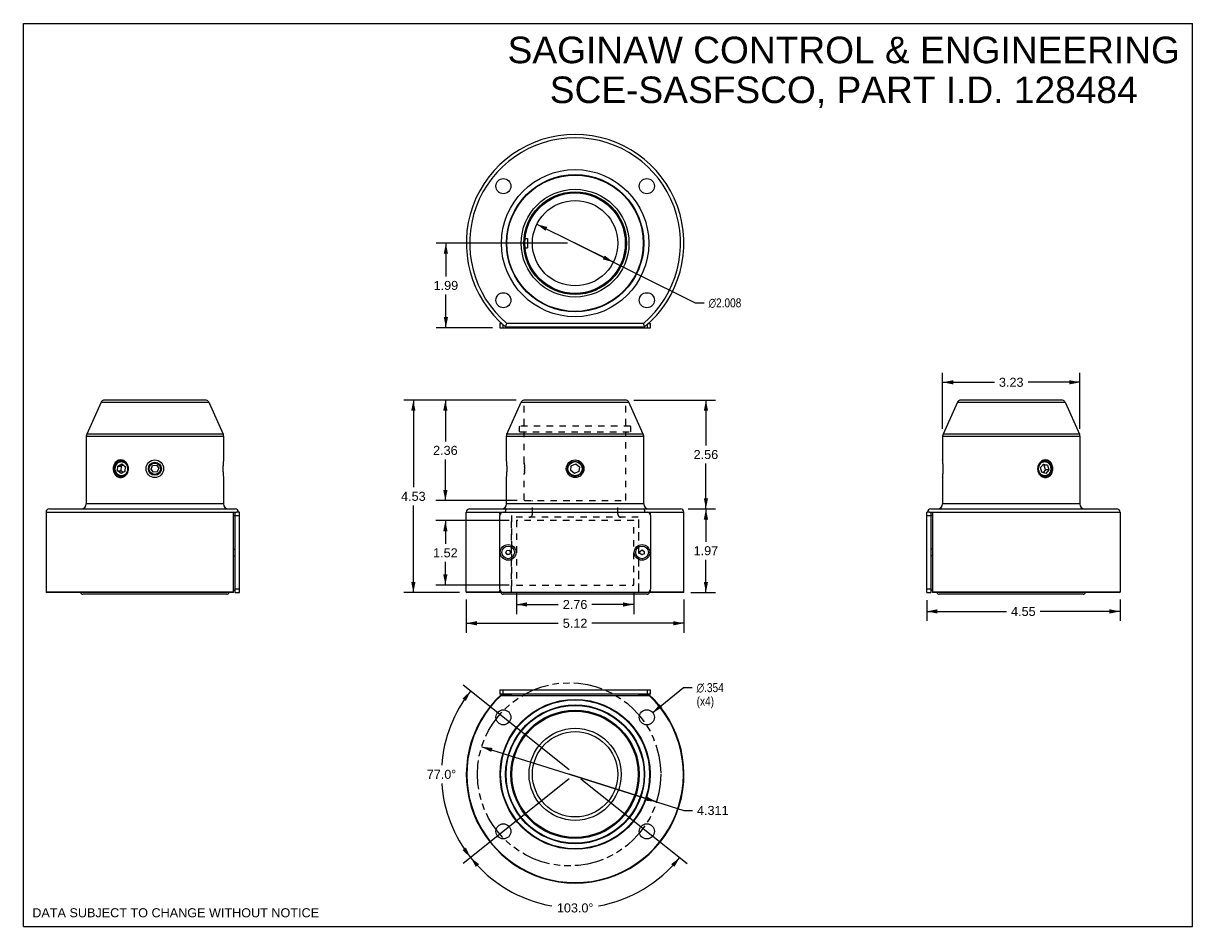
# Model space of a CAD drawing. Header units: inches. Extents: x 0 to 27.5, y 0 to 21.2.
import ezdxf

# ---------------------------------------------------------------- set-up
doc = ezdxf.new("R2010")
doc.units = ezdxf.units.IN
doc.header["$LTSCALE"] = 1.5125
doc.header["$MEASUREMENT"] = 0
doc.linetypes.add('HIDDEN', pattern=[0.2, 0.1, -0.1])
doc.linetypes.add('PHANTOM', pattern=[0.8, 0.45, -0.05, 0.1, -0.05, 0.1, -0.05])
doc.layers.get('0').update_dxf_attribs({"linetype": 'CONTINUOUS'})
for name, color, linetype in [('_1147', 7, 'CONTINUOUS'), ('_1512', 7, 'CONTINUOUS'), ('_1882', 7, 'CONTINUOUS'), ('_2980', 7, 'CONTINUOUS'), ('_3689', 7, 'CONTINUOUS'), ('_5008', 7, 'CONTINUOUS'), ('_964', 7, 'CONTINUOUS'), ('DEFAULT_2', 8, 'HIDDEN'), ('DEFAULT_3', 7, 'PHANTOM')]:
    doc.layers.add(name, color=color, linetype=linetype)
doc.styles.get("Standard").update_dxf_attribs({"font": 'arial.ttf'})
doc.styles.add('TEXTSTYLE_1', font='gdt', dxfattribs={"width": 0.8})
doc.dimstyles.new('DIMSTYLE_1', dxfattribs={"dimtxt": 0.2125, "dimasz": 0.25, "dimexe": 0.09, "dimexo": 0.07, "dimgap": 0.09, "dimtad": 0, "dimtih": 1, "dimtoh": 1, "dimdec": 3, "dimzin": 4, "dimdsep": 46, "dimtxsty": 'Standard', "dimblk": '_FILLED', "dimblk1": '_FILLED', "dimblk2": '_FILLED', "dimcen": 0.09, "dimadec": 3, "dimazin": 1, "dimtfac": 1, "dimtmove": 0, "dimatfit": 2, "dimldrblk": '_FILLED', "dimfxl": 0, "dimtolj": 1, "dimtzin": 4, "dimarcsym": 0})
doc.dimstyles.new('DIMSTYLE_2', dxfattribs={"dimtxt": 0.2125, "dimasz": 0.25, "dimexe": 0.09, "dimexo": 0.07, "dimgap": 0.0425, "dimtad": 0, "dimtih": 1, "dimtoh": 1, "dimzin": 4, "dimdsep": 46, "dimtxsty": 'Standard', "dimblk": '_FILLED', "dimblk1": '_FILLED', "dimblk2": '_FILLED', "dimcen": 0.09, "dimazin": 1, "dimtfac": 1, "dimtofl": 0, "dimtmove": 0, "dimatfit": 3, "dimldrblk": '_FILLED', "dimfxl": 0, "dimtolj": 1, "dimtzin": 4, "dimarcsym": 0})
doc.dimstyles.new('DIMSTYLE_3', dxfattribs={"dimtxt": 0.2125, "dimasz": 0.25, "dimexe": 0.09, "dimexo": 0.07, "dimgap": 0.09, "dimtad": 0, "dimtih": 1, "dimtoh": 1, "dimdec": 3, "dimlfac": 0.4, "dimzin": 4, "dimdsep": 46, "dimtxsty": 'Standard', "dimblk": '_FILLED', "dimblk1": '_FILLED', "dimblk2": '_FILLED', "dimcen": 0.09, "dimadec": 3, "dimazin": 1, "dimtfac": 1, "dimtmove": 0, "dimatfit": 2, "dimldrblk": '_FILLED', "dimfxl": 0, "dimtolj": 1, "dimtzin": 4, "dimarcsym": 0})
doc.dimstyles.new('DIMSTYLE_4', dxfattribs={"dimtxt": 0.2125, "dimasz": 0.25, "dimexe": 0.09, "dimexo": 0.07, "dimgap": 0.09, "dimtad": 0, "dimtih": 1, "dimtoh": 1, "dimdec": 3, "dimzin": 4, "dimdsep": 46, "dimtxsty": 'Standard', "dimblk": '_FILLED', "dimblk1": '_FILLED', "dimblk2": '_FILLED', "dimcen": 0.09, "dimadec": 3, "dimazin": 1, "dimtfac": 1, "dimtofl": 0, "dimtmove": 0, "dimatfit": 1, "dimldrblk": '_FILLED', "dimfxl": 0, "dimtolj": 1, "dimtzin": 4, "dimarcsym": 0})
doc.dimstyles.new('DIMSTYLE_5', dxfattribs={"dimtxt": 0.2125, "dimasz": 0.25, "dimexe": 0.09, "dimexo": 0.07, "dimgap": 0.0425, "dimtad": 0, "dimtih": 1, "dimtoh": 1, "dimdec": 1, "dimzin": 4, "dimdsep": 46, "dimtxsty": 'Standard', "dimblk": '_FILLED', "dimblk1": '_FILLED', "dimblk2": '_FILLED', "dimcen": 0.09, "dimadec": 1, "dimazin": 1, "dimtfac": 1, "dimtofl": 0, "dimtmove": 0, "dimatfit": 3, "dimldrblk": '_FILLED', "dimfxl": 0, "dimtolj": 1, "dimtzin": 4, "dimarcsym": 0})

# ---------------------------------------------------------------- blocks, each defined once
blk = doc.blocks.new('_FILLED')
at = {"color": 0, "linetype": 'ByBlock'}
blk.add_solid([(0, 0), (-1, 0.2), (-1, -0.2)], dxfattribs=at)
blk = doc.blocks.new('*D1')
at = {"color": 2, "linetype": 'Continuous'}
for p, q in [((12.077, 16.525), (12.976, 16.079)), ((13.876, 15.632), (12.976, 16.079)), ((12.976, 16.079), (15.802, 14.675)), ((15.802, 14.675), (16.008, 14.675))]:
    blk.add_line(p, q, dxfattribs=at)
at = {"color": 2, "linetype": 'Continuous', "xscale": 0.25, "yscale": 0.25, "zscale": 0.25}
for p, rotation in [((12.077, 16.525), 153.5828889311), ((13.876, 15.632), 333.5828889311)]:
    blk.add_blockref('_FILLED', p, dxfattribs=dict(at, rotation=rotation))
at = {"color": 2, "linetype": 'Continuous', "insert": (16.115, 14.781), "char_height": 0.2125, "width": 1.0259, "attachment_point": 1, "line_spacing_factor": 0.9, "style": 'TEXTSTYLE_1'}
blk.add_mtext('{\\fgdt;n}\\fArial;2.008', dxfattribs=at)
blk = doc.blocks.new('*D2')
at = {"color": 2, "linetype": 'Continuous'}
for p, q in [((11.598, 7.861), (11.598, 7.354)), ((14.354, 7.861), (14.354, 7.354)), ((11.598, 7.579), (12.581, 7.579)), ((14.354, 7.579), (13.371, 7.579))]:
    blk.add_line(p, q, dxfattribs=at)
at = {"color": 2, "linetype": 'Continuous', "xscale": 0.25, "yscale": 0.25, "zscale": 0.25, "rotation": 180}
blk.add_blockref('_FILLED', (11.598, 7.579), dxfattribs=at)
at = {"color": 2, "linetype": 'Continuous', "xscale": 0.25, "yscale": 0.25, "zscale": 0.25}
blk.add_blockref('_FILLED', (14.354, 7.579), dxfattribs=at)
at = {"color": 2, "linetype": 'Continuous', "insert": (12.976, 7.685), "char_height": 0.2125, "width": 0.57746, "attachment_point": 2, "line_spacing_factor": 0.9}
blk.add_mtext('2.76', dxfattribs=at)
blk = doc.blocks.new('*D3')
at = {"color": 2, "linetype": 'Continuous'}
for p, q in [((10.417, 7.696), (10.417, 6.912)), ((15.535, 7.696), (15.535, 6.912)), ((10.417, 7.137), (12.581, 7.137)), ((15.535, 7.137), (13.371, 7.137))]:
    blk.add_line(p, q, dxfattribs=at)
at = {"color": 2, "linetype": 'Continuous', "xscale": 0.25, "yscale": 0.25, "zscale": 0.25, "rotation": 180}
blk.add_blockref('_FILLED', (10.417, 7.137), dxfattribs=at)
at = {"color": 2, "linetype": 'Continuous', "xscale": 0.25, "yscale": 0.25, "zscale": 0.25}
blk.add_blockref('_FILLED', (15.535, 7.137), dxfattribs=at)
at = {"color": 2, "linetype": 'Continuous', "insert": (12.976, 7.243), "char_height": 0.2125, "width": 0.57746, "attachment_point": 2, "line_spacing_factor": 0.9}
blk.add_mtext('5.12', dxfattribs=at)
blk = doc.blocks.new('*D4')
at = {"color": 2, "linetype": 'Continuous'}
for p, q in [((11.423, 9.552), (9.7, 9.552)), ((9.925, 9.552), (9.925, 9.007)), ((9.925, 8.036), (9.925, 8.582)), ((11.423, 8.036), (9.7, 8.036))]:
    blk.add_line(p, q, dxfattribs=at)
at = {"color": 2, "linetype": 'Continuous', "xscale": 0.25, "yscale": 0.25, "zscale": 0.25}
for p, rotation in [((9.925, 9.552), 90), ((9.925, 8.036), 270)]:
    blk.add_blockref('_FILLED', p, dxfattribs=dict(at, rotation=rotation))
at = {"color": 2, "linetype": 'Continuous', "insert": (9.925, 8.9), "char_height": 0.2125, "width": 0.57746, "attachment_point": 2, "line_spacing_factor": 0.9}
blk.add_mtext('1.52', dxfattribs=at)
blk = doc.blocks.new('*D5')
at = {"color": 2, "linetype": 'Continuous'}
for p, q in [((11.594, 12.386), (8.947, 12.386)), ((9.172, 12.386), (9.172, 10.335)), ((9.172, 7.859), (9.172, 9.91)), ((10.254, 7.859), (8.947, 7.859))]:
    blk.add_line(p, q, dxfattribs=at)
at = {"color": 2, "linetype": 'Continuous', "xscale": 0.25, "yscale": 0.25, "zscale": 0.25}
for p, rotation in [((9.172, 12.386), 90), ((9.172, 7.859), 270)]:
    blk.add_blockref('_FILLED', p, dxfattribs=dict(at, rotation=rotation))
at = {"color": 2, "linetype": 'Continuous', "insert": (9.172, 10.229), "char_height": 0.2125, "width": 0.57746, "attachment_point": 2, "line_spacing_factor": 0.9}
blk.add_mtext('4.53', dxfattribs=at)
blk = doc.blocks.new('*D6')
at = {"color": 2, "linetype": 'Continuous'}
for p, q in [((11.594, 12.386), (9.7, 12.386)), ((9.925, 12.386), (9.925, 11.417)), ((9.925, 10.024), (9.925, 10.992)), ((11.616, 10.024), (9.7, 10.024))]:
    blk.add_line(p, q, dxfattribs=at)
at = {"color": 2, "linetype": 'Continuous', "xscale": 0.25, "yscale": 0.25, "zscale": 0.25}
for p, rotation in [((9.925, 12.386), 90), ((9.925, 10.024), 270)]:
    blk.add_blockref('_FILLED', p, dxfattribs=dict(at, rotation=rotation))
at = {"color": 2, "linetype": 'Continuous', "insert": (9.925, 11.311), "char_height": 0.2125, "width": 0.57746, "attachment_point": 2, "line_spacing_factor": 0.9}
blk.add_mtext('2.36', dxfattribs=at)
blk = doc.blocks.new('*D7')
at = {"color": 2, "linetype": 'Continuous'}
for p, q in [((12.801, 16.079), (9.712, 16.079)), ((9.937, 16.079), (9.937, 15.297)), ((9.937, 14.091), (9.937, 14.872)), ((11.03, 14.091), (9.712, 14.091))]:
    blk.add_line(p, q, dxfattribs=at)
at = {"color": 2, "linetype": 'Continuous', "xscale": 0.25, "yscale": 0.25, "zscale": 0.25}
for p, rotation in [((9.937, 16.079), 90), ((9.937, 14.091), 270)]:
    blk.add_blockref('_FILLED', p, dxfattribs=dict(at, rotation=rotation))
at = {"color": 2, "linetype": 'Continuous', "insert": (9.937, 15.191), "char_height": 0.2125, "width": 0.57746, "attachment_point": 2, "line_spacing_factor": 0.9}
blk.add_mtext('1.99', dxfattribs=at)
blk = doc.blocks.new('*D8')
at = {"color": 2, "linetype": 'Continuous'}
for p, q in [((10.779, 4.231), (12.835, 3.583)), ((14.891, 2.935), (12.835, 3.583)), ((12.835, 3.583), (15.53, 2.733)), ((15.53, 2.733), (15.737, 2.733))]:
    blk.add_line(p, q, dxfattribs=at)
at = {"color": 2, "linetype": 'Continuous', "xscale": 0.25, "yscale": 0.25, "zscale": 0.25}
for p, rotation in [((10.779, 4.231), 162.5048509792), ((14.891, 2.935), 342.5048509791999)]:
    blk.add_blockref('_FILLED', p, dxfattribs=dict(at, rotation=rotation))
at = {"color": 2, "linetype": 'Continuous', "insert": (15.843, 2.84), "char_height": 0.2125, "width": 0.74257, "attachment_point": 1, "line_spacing_factor": 0.9}
blk.add_mtext('4.311', dxfattribs=at)
blk = doc.blocks.new('*D9')
at = {"color": 2, "linetype": 'Continuous'}
for p, q in [((14.801, 5.036), (15.523, 5.622)), ((15.523, 5.622), (15.729, 5.622))]:
    blk.add_line(p, q, dxfattribs=at)
at = {"color": 2, "linetype": 'Continuous', "xscale": 0.25, "yscale": 0.25, "zscale": 0.25, "rotation": 219.0737794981}
blk.add_blockref('_FILLED', (14.801, 5.036), dxfattribs=at)
at = {"color": 2, "linetype": 'Continuous', "insert": (15.835, 5.729), "char_height": 0.2125, "width": 0.8608, "attachment_point": 1, "line_spacing_factor": 0.9, "style": 'TEXTSTYLE_1'}
blk.add_mtext('{\\fgdt;n}\\fArial;.354\\P(x4)', dxfattribs=at)
blk = doc.blocks.new('*D10')
at = {"color": 2, "linetype": 'Continuous'}
for p, q in [((12.839, 3.692), (10.34, 5.68)), ((12.839, 3.474), (10.34, 1.486))]:
    blk.add_line(p, q, dxfattribs=at)
for start, end in [(141.5, 176.1238), (183.8762, 218.5)]:
    blk.add_arc((12.976, 3.583), 3.143, start, end, dxfattribs=at)
for points in [[(10.409, 5.309), (10.516, 5.54), (10.328, 5.368)], [(10.328, 1.798), (10.516, 1.626), (10.409, 1.857)]]:
    blk.add_solid(points, dxfattribs=at)
at = {"color": 2, "linetype": 'Continuous', "insert": (9.833, 3.689), "char_height": 0.2125, "width": 0.71913, "attachment_point": 2, "line_spacing_factor": 0.9}
blk.add_mtext('77.0\\fgdt;{\\fgdt;~}', dxfattribs=at)
blk = doc.blocks.new('*D11')
at = {"color": 2, "linetype": 'Continuous'}
for p, q in [((12.839, 3.474), (10.34, 1.486)), ((13.113, 3.474), (15.613, 1.486))]:
    blk.add_line(p, q, dxfattribs=at)
for start, end in [(218.5, 259.9536), (280.0464, 321.5)]:
    blk.add_arc((12.976, 3.583), 3.143, start, end, dxfattribs=at)
for points in [[(10.717, 1.469), (10.516, 1.626), (10.642, 1.404)], [(15.311, 1.404), (15.437, 1.626), (15.235, 1.469)]]:
    blk.add_solid(points, dxfattribs=at)
at = {"color": 2, "linetype": 'Continuous', "insert": (12.976, 0.546), "char_height": 0.2125, "width": 0.88423, "attachment_point": 2, "line_spacing_factor": 0.9}
blk.add_mtext('103.0\\fgdt;{\\fgdt;~}', dxfattribs=at)
blk = doc.blocks.new('*D12')
at = {"color": 2, "linetype": 'Continuous'}
for p, q in [((21.619, 11.71), (21.619, 13.031)), ((24.848, 11.71), (24.848, 13.031)), ((21.619, 12.806), (22.839, 12.806)), ((24.848, 12.806), (23.629, 12.806))]:
    blk.add_line(p, q, dxfattribs=at)
at = {"color": 2, "linetype": 'Continuous', "xscale": 0.25, "yscale": 0.25, "zscale": 0.25, "rotation": 180}
blk.add_blockref('_FILLED', (21.619, 12.806), dxfattribs=at)
at = {"color": 2, "linetype": 'Continuous', "xscale": 0.25, "yscale": 0.25, "zscale": 0.25}
blk.add_blockref('_FILLED', (24.848, 12.806), dxfattribs=at)
at = {"color": 2, "linetype": 'Continuous', "insert": (23.234, 12.913), "char_height": 0.2125, "width": 0.57746, "attachment_point": 2, "line_spacing_factor": 0.9}
blk.add_mtext('3.23', dxfattribs=at)
blk = doc.blocks.new('*D13')
at = {"color": 2, "linetype": 'Continuous'}
for p, q in [((21.245, 7.684), (21.245, 7.191)), ((25.793, 7.696), (25.793, 7.191)), ((21.245, 7.416), (23.124, 7.416)), ((25.793, 7.416), (23.914, 7.416))]:
    blk.add_line(p, q, dxfattribs=at)
at = {"color": 2, "linetype": 'Continuous', "xscale": 0.25, "yscale": 0.25, "zscale": 0.25, "rotation": 180}
blk.add_blockref('_FILLED', (21.245, 7.416), dxfattribs=at)
at = {"color": 2, "linetype": 'Continuous', "xscale": 0.25, "yscale": 0.25, "zscale": 0.25}
blk.add_blockref('_FILLED', (25.793, 7.416), dxfattribs=at)
at = {"color": 2, "linetype": 'Continuous', "insert": (23.519, 7.522), "char_height": 0.2125, "width": 0.57746, "attachment_point": 2, "line_spacing_factor": 0.9}
blk.add_mtext('4.55', dxfattribs=at)
blk = doc.blocks.new('*D14')
at = {"color": 2, "linetype": 'Continuous'}
for p, q in [((15.632, 9.828), (16.278, 9.828)), ((16.053, 9.828), (16.053, 9.056)), ((16.053, 7.859), (16.053, 8.631)), ((15.699, 7.859), (16.278, 7.859))]:
    blk.add_line(p, q, dxfattribs=at)
at = {"color": 2, "linetype": 'Continuous', "xscale": 0.25, "yscale": 0.25, "zscale": 0.25}
for p, rotation in [((16.053, 9.828), 90), ((16.053, 7.859), 270)]:
    blk.add_blockref('_FILLED', p, dxfattribs=dict(at, rotation=rotation))
at = {"color": 2, "linetype": 'Continuous', "insert": (16.053, 8.95), "char_height": 0.2125, "width": 0.57746, "attachment_point": 2, "line_spacing_factor": 0.9}
blk.add_mtext('1.97', dxfattribs=at)
blk = doc.blocks.new('*D15')
at = {"color": 2, "linetype": 'Continuous'}
for p, q in [((14.359, 12.386), (16.278, 12.386)), ((16.053, 12.386), (16.053, 11.319)), ((16.053, 9.828), (16.053, 10.894)), ((15.632, 9.828), (16.278, 9.828))]:
    blk.add_line(p, q, dxfattribs=at)
at = {"color": 2, "linetype": 'Continuous', "xscale": 0.25, "yscale": 0.25, "zscale": 0.25}
for p, rotation in [((16.053, 12.386), 90), ((16.053, 9.828), 270)]:
    blk.add_blockref('_FILLED', p, dxfattribs=dict(at, rotation=rotation))
at = {"color": 2, "linetype": 'Continuous', "insert": (16.053, 11.213), "char_height": 0.2125, "width": 0.57746, "attachment_point": 2, "line_spacing_factor": 0.9}
blk.add_mtext('2.56', dxfattribs=at)

msp = doc.modelspace()

# ---------------------------------------------------------------- linework, layer by layer
at = {"color": 7, "linetype": 'Continuous'}
for p, q in [((0, 0), (0, 21.25)), ((0, 21.25), (27.5, 21.25)), ((27.5, 0), (27.5, 21.25)), ((11.3413, 14.1103), (11.3652, 14.1762)), ((11.3413, 14.1103), (14.6116, 14.1103)), ((11.3652, 14.1762), (11.37, 14.189)), ((14.5829, 14.189), (11.37, 14.189)), ((14.5829, 14.189), (14.5877, 14.1762)), ((14.5877, 14.1762), (14.6116, 14.1103)), ((4.3, 12.3856), (1.8847, 12.3856)), ((14.1841, 12.3856), (11.7688, 12.3856)), ((24.4413, 12.3856), (22.026, 12.3856)), ((1.8255, 12.3399), (1.4884, 11.5828)), ((1.8255, 12.3399), (4.3592, 12.3399)), ((4.3592, 12.3399), (4.6963, 11.5828)), ((11.3725, 11.5828), (11.7096, 12.3399)), ((11.7096, 12.3399), (14.2433, 12.3399)), ((14.5804, 11.5828), (14.2433, 12.3399)), ((21.9667, 12.3399), (21.6296, 11.5828)), ((21.9667, 12.3399), (24.5005, 12.3399)), ((24.5005, 12.3399), (24.8376, 11.5828)), ((4.6963, 11.5828), (1.4884, 11.5828)), ((14.5804, 11.5828), (11.3725, 11.5828)), ((24.8376, 11.5828), (21.6296, 11.5828)), ((1.4782, 11.5347), (1.4782, 9.9457)), ((1.4782, 11.5347), (4.7065, 11.5347)), ((4.7065, 11.5347), (4.7065, 10.9791)), ((11.3623, 10.9791), (11.3623, 11.5347)), ((11.3623, 11.5347), (14.5906, 11.5347)), ((14.5906, 9.9457), (14.5906, 11.5347)), ((21.6194, 11.5347), (21.6194, 10.9791)), ((21.6194, 11.5347), (24.8478, 11.5347)), ((24.8478, 11.5347), (24.8478, 9.9457)), ((2.2854, 10.9777), (2.2824, 10.9775)), ((21.6197, 10.9774), (21.6194, 10.9791)), ((24.0449, 10.9772), (24.0406, 10.9776)), ((2.281, 10.5676), (2.2854, 10.5673)), ((4.7063, 10.5674), (4.7065, 10.5657)), ((4.7065, 10.5657), (4.7065, 9.9457)), ((11.3623, 10.5657), (11.3625, 10.5675)), ((11.3623, 9.9457), (11.3623, 10.5657)), ((21.6197, 10.5675), (21.6194, 10.5657)), ((21.6194, 10.5657), (21.6194, 9.9457)), ((21.6197, 10.5676), (21.6214, 10.5817)), ((24.0406, 10.5672), (24.0435, 10.5674)), ((4.7065, 9.9457), (1.4782, 9.9457)), ((14.5906, 9.9457), (11.3623, 9.9457)), ((24.8478, 9.9457), (21.6194, 9.9457)), ((0.5333, 9.7488), (0.5333, 7.8709)), ((0.5333, 9.7488), (5.0114, 9.7488)), ((0.612, 9.8276), (4.9821, 9.8276)), ((4.9545, 9.7488), (4.9427, 9.737)), ((4.9427, 7.859), (4.9427, 9.737)), ((10.4174, 7.8709), (10.4174, 9.7488)), ((10.4174, 9.7488), (11.2804, 9.7488)), ((10.4961, 9.8276), (15.4568, 9.8276)), ((11.2087, 9.6941), (11.2087, 9.737)), ((11.2087, 9.737), (11.2423, 9.737)), ((14.6725, 9.7488), (15.5355, 9.7488)), ((14.7106, 9.737), (14.7442, 9.737)), ((14.7442, 9.737), (14.7442, 9.6942)), ((15.5355, 7.8709), (15.5355, 9.7488)), ((21.3146, 9.7488), (25.7927, 9.7488)), ((21.3438, 9.8276), (25.7139, 9.8276)), ((21.3832, 9.737), (21.3714, 9.7488)), ((21.3832, 9.737), (21.3832, 7.859)), ((25.7927, 9.7488), (25.7927, 7.8709)), ((0.5451, 7.859), (0.5333, 7.8709)), ((4.9427, 7.8709), (0.5333, 7.8709)), ((4.9427, 7.859), (0.5451, 7.859)), ((10.4174, 7.8709), (10.4292, 7.859)), ((11.2087, 7.8709), (10.4174, 7.8709)), ((11.2836, 7.859), (10.4292, 7.859)), ((11.2087, 7.8709), (11.2087, 7.9138)), ((11.2259, 7.859), (11.2087, 7.8709)), ((15.5237, 7.859), (14.6694, 7.859)), ((14.7442, 7.8709), (14.727, 7.859)), ((14.7442, 7.9136), (14.7442, 7.8709)), ((15.5355, 7.8709), (14.7442, 7.8709)), ((15.5355, 7.8709), (15.5237, 7.859)), ((25.7927, 7.8709), (21.3832, 7.8709)), ((25.7808, 7.859), (21.3832, 7.859)), ((25.7809, 7.859), (25.7927, 7.8709)), ((14.7442, 5.4333), (11.2087, 5.4333)), ((11.3229, 5.4451), (11.2212, 5.4451)), ((14.7317, 5.4451), (14.63, 5.4451)), ((0, 0), (27.5, 0))]:
    msp.add_line(p, q, dxfattribs=at)
for points in [[(2.2853, 10.9791), (2.2621, 10.9774), (2.2395, 10.9721), (2.2178, 10.9634), (2.1974, 10.9514), (2.1786, 10.9363), (2.1618, 10.9184), (2.1473, 10.898), (2.1351, 10.8755), (2.1255, 10.8513), (2.1185, 10.8257), (2.1143, 10.7992), (2.1129, 10.7724)], [(2.1129, 10.7724), (2.1143, 10.7455), (2.1186, 10.7189), (2.1256, 10.6932), (2.1353, 10.6689), (2.1476, 10.6464), (2.1622, 10.626), (2.1791, 10.6082), (2.1978, 10.5932), (2.2182, 10.5812), (2.2399, 10.5726), (2.2626, 10.5674), (2.2853, 10.5657)], [(2.2824, 10.9775), (2.2596, 10.9724), (2.2375, 10.9639), (2.2164, 10.9521), (2.197, 10.9373), (2.1792, 10.9196), (2.1636, 10.8992), (2.1503, 10.8766), (2.1398, 10.8521), (2.1321, 10.8263), (2.1275, 10.7998), (2.1259, 10.7724)], [(2.1259, 10.7724), (2.1275, 10.7452), (2.1321, 10.7188), (2.1397, 10.6932), (2.15, 10.6689), (2.1631, 10.6464), (2.1785, 10.6262), (2.1959, 10.6085), (2.2152, 10.5936), (2.2361, 10.5817), (2.2582, 10.5729), (2.281, 10.5676)], [(2.16, 10.7724), (2.1613, 10.7945), (2.165, 10.8159), (2.1711, 10.8366), (2.1795, 10.8563), (2.1901, 10.8744), (2.2025, 10.8908), (2.2167, 10.9051), (2.2323, 10.9172), (2.2492, 10.9269), (2.2671, 10.9339), (2.2856, 10.9382), (2.3049, 10.9398)], [(2.3049, 10.6051), (2.2867, 10.6065), (2.2682, 10.6106), (2.2503, 10.6175), (2.2333, 10.627), (2.2175, 10.639), (2.2032, 10.6533), (2.1905, 10.6698), (2.1798, 10.6881), (2.1713, 10.7079), (2.165, 10.7289), (2.1613, 10.7503), (2.16, 10.7724)], [(2.4709, 10.7724), (2.4693, 10.7992), (2.4644, 10.8256), (2.4564, 10.8511), (2.4455, 10.8754), (2.4317, 10.8979), (2.4154, 10.9183), (2.3968, 10.9363), (2.3765, 10.9514), (2.3547, 10.9634), (2.3319, 10.9721), (2.3087, 10.9774), (2.2853, 10.9791)], [(2.2853, 10.5657), (2.3093, 10.5676), (2.3325, 10.5729), (2.3553, 10.5817), (2.377, 10.5938), (2.3972, 10.6089), (2.4156, 10.6268), (2.4319, 10.6472), (2.4456, 10.6697), (2.4565, 10.6939), (2.4645, 10.7194), (2.4693, 10.7457), (2.4709, 10.7724)], [(2.3049, 10.9398), (2.3232, 10.9384), (2.3417, 10.9343), (2.3596, 10.9274), (2.3766, 10.9179), (2.3924, 10.9059), (2.4067, 10.8916), (2.4194, 10.8751), (2.4301, 10.8568), (2.4386, 10.8369), (2.4448, 10.816), (2.4486, 10.7946), (2.4498, 10.7724)], [(2.4498, 10.7724), (2.4486, 10.7504), (2.4449, 10.729), (2.4387, 10.7083), (2.4303, 10.6886), (2.4198, 10.6704), (2.4073, 10.654), (2.3932, 10.6397), (2.3776, 10.6277), (2.3607, 10.618), (2.3428, 10.6109), (2.3243, 10.6066), (2.3049, 10.6051)], [(4.7046, 10.9634), (4.7032, 10.9514), (4.7016, 10.9363), (4.6999, 10.9184), (4.6981, 10.898), (4.6965, 10.8755), (4.6952, 10.8513), (4.6941, 10.8257), (4.6935, 10.7992), (4.6932, 10.7724)], [(4.6932, 10.7724), (4.6935, 10.7455), (4.6941, 10.7189), (4.6952, 10.6932), (4.6966, 10.6689), (4.6982, 10.6464), (4.6999, 10.626), (4.7016, 10.6082), (4.7032, 10.5932), (4.7046, 10.5812), (4.7063, 10.5674)], [(4.7065, 10.9791), (4.7063, 10.9774), (4.7046, 10.9634)], [(11.3642, 10.9635), (11.3625, 10.9774), (11.3623, 10.9791)], [(11.3625, 10.5675), (11.3642, 10.5815), (11.3656, 10.5934), (11.3672, 10.6084), (11.3689, 10.6263), (11.3706, 10.6466), (11.3722, 10.6691), (11.3736, 10.6934), (11.3747, 10.719), (11.3753, 10.7455), (11.3756, 10.7724)], [(11.3756, 10.7724), (11.3753, 10.7993), (11.3747, 10.8257), (11.3736, 10.8514), (11.3722, 10.8758), (11.3706, 10.8983), (11.3689, 10.9186), (11.3672, 10.9365), (11.3656, 10.9516), (11.3642, 10.9635)], [(21.6327, 10.7724), (21.6325, 10.7992), (21.6318, 10.8256), (21.6308, 10.8511), (21.6294, 10.8754), (21.6278, 10.8979), (21.6261, 10.9183), (21.6244, 10.9363), (21.6227, 10.9514), (21.6214, 10.9634), (21.6197, 10.9774)], [(21.6214, 10.5817), (21.6228, 10.5938), (21.6244, 10.6089), (21.6261, 10.6268), (21.6278, 10.6472), (21.6294, 10.6697), (21.6308, 10.6939), (21.6318, 10.7194), (21.6325, 10.7457), (21.6327, 10.7724)], [(24.0407, 10.9791), (24.0173, 10.9774), (23.9941, 10.9721), (23.9713, 10.9634), (23.9496, 10.9514), (23.9292, 10.9363), (23.9106, 10.9184), (23.8943, 10.898), (23.8806, 10.8755), (23.8695, 10.8513), (23.8615, 10.8257), (23.8567, 10.7992), (23.855, 10.7724)], [(23.855, 10.7724), (23.8567, 10.7455), (23.8616, 10.7189), (23.8697, 10.6932), (23.8808, 10.6689), (23.8947, 10.6464), (23.911, 10.626), (23.9296, 10.6082), (23.95, 10.5932), (23.9717, 10.5812), (23.9945, 10.5726), (24.0178, 10.5674), (24.0407, 10.5657)], [(23.8761, 10.7724), (23.8774, 10.7945), (23.8811, 10.8159), (23.8872, 10.8366), (23.8956, 10.8563), (23.9062, 10.8744), (23.9186, 10.8908), (23.9328, 10.9051), (23.9484, 10.9172), (23.9653, 10.9269), (23.9832, 10.9339), (24.0016, 10.9382), (24.021, 10.9398)], [(24.021, 10.6051), (24.0028, 10.6065), (23.9843, 10.6106), (23.9664, 10.6175), (23.9494, 10.627), (23.9336, 10.639), (23.9192, 10.6533), (23.9066, 10.6698), (23.8959, 10.6881), (23.8873, 10.7079), (23.8811, 10.7289), (23.8774, 10.7503), (23.8761, 10.7724)], [(24.021, 10.9398), (24.0392, 10.9384), (24.0577, 10.9343), (24.0756, 10.9274), (24.0926, 10.9179), (24.1084, 10.9059), (24.1228, 10.8916), (24.1354, 10.8751), (24.1462, 10.8568), (24.1547, 10.8369), (24.1609, 10.816), (24.1646, 10.7946), (24.1659, 10.7724)], [(24.1659, 10.7724), (24.1646, 10.7504), (24.161, 10.729), (24.1548, 10.7083), (24.1464, 10.6886), (24.1359, 10.6704), (24.1234, 10.654), (24.1093, 10.6397), (24.0936, 10.6277), (24.0767, 10.618), (24.0589, 10.6109), (24.0404, 10.6066), (24.021, 10.6051)], [(24.2131, 10.7724), (24.2117, 10.7992), (24.2075, 10.8256), (24.2005, 10.8511), (24.1909, 10.8754), (24.1787, 10.8979), (24.1642, 10.9183), (24.1474, 10.9363), (24.1286, 10.9514), (24.1082, 10.9634), (24.0865, 10.9721), (24.0639, 10.9774), (24.0407, 10.9791)], [(24.0407, 10.5657), (24.0644, 10.5676), (24.087, 10.5729), (24.1087, 10.5817), (24.1291, 10.5938), (24.1477, 10.6089), (24.1644, 10.6268), (24.1789, 10.6472), (24.191, 10.6697), (24.2006, 10.6939), (24.2075, 10.7194), (24.2117, 10.7457), (24.2131, 10.7724)], [(24.0435, 10.5674), (24.0664, 10.5725), (24.0885, 10.581), (24.1095, 10.5928), (24.129, 10.6076), (24.1467, 10.6253), (24.1623, 10.6457), (24.1756, 10.6683), (24.1861, 10.6928), (24.1938, 10.7186), (24.1984, 10.7451), (24.2, 10.7724)], [(24.2, 10.7724), (24.1984, 10.7997), (24.1939, 10.8261), (24.1863, 10.8517), (24.1759, 10.876), (24.1629, 10.8984), (24.1475, 10.9187), (24.13, 10.9364), (24.1107, 10.9513), (24.0898, 10.9632), (24.0678, 10.9719), (24.0449, 10.9772)], [(11.3413, 9.7488), (11.3416, 9.7607), (11.3426, 9.7724), (11.3442, 9.7837), (11.3465, 9.7942), (11.3493, 9.8037), (11.3527, 9.8119), (11.3566, 9.8185), (11.3608, 9.8234), (11.3652, 9.8265), (11.37, 9.8276)], [(14.5829, 9.8276), (14.5877, 9.8265), (14.5921, 9.8234), (14.5964, 9.8185), (14.6002, 9.8118), (14.6036, 9.8036), (14.6064, 9.7941), (14.6087, 9.7836), (14.6103, 9.7723), (14.6113, 9.7606), (14.6116, 9.7488)]]:
    msp.add_lwpolyline(points, dxfattribs=at)
for centre, radius in [((12.9764, 16.0788), 1.7323), ((12.9764, 16.0788), 1.6142), ((12.9764, 16.0788), 1.604), ((11.2895, 17.4206), 0.1772), ((12.9764, 16.0788), 1.2669), ((14.6634, 17.4206), 0.1772), ((12.9764, 16.0788), 1.2077), ((12.9764, 16.0788), 1.1969), ((12.9764, 16.0788), 1.0039), ((11.2895, 14.7369), 0.1772), ((14.6634, 14.7369), 0.1772), ((3.0923, 10.7724), 0.2067), ((3.0923, 10.7724), 0.1535), ((3.0923, 10.7724), 0.1339), ((12.9764, 10.7724), 0.2067), ((12.9764, 10.7724), 0.1673), ((12.9764, 3.5829), 1.7638), ((12.9764, 3.5829), 1.752), ((11.2895, 4.9247), 0.1772), ((12.9764, 3.5829), 1.6339), ((12.9764, 3.5829), 1.622), ((12.9764, 3.5829), 1.5079), ((12.9764, 3.5829), 1.4961), ((12.9764, 3.5829), 1.4843), ((14.6634, 4.9247), 0.1772), ((12.9764, 3.5829), 1.0827), ((12.9764, 3.5829), 1.0039), ((11.2895, 2.2411), 0.1772), ((14.6634, 2.2411), 0.1772)]:
    msp.add_circle(centre, radius, dxfattribs=at)
for centre, radius, start, end in [((12.9764, 16.0788), 2.5591, 309.71514, 230.28486), ((12.9764, 16.0788), 2.4803, 310.36759, 229.63241), ((1.8974, 12.3079), 0.0787, 99.29962, 156), ((4.2873, 12.3079), 0.0787, 24, 80.70038), ((11.7815, 12.3079), 0.0787, 99.29962, 156), ((14.1714, 12.3079), 0.0787, 24, 80.70038), ((22.0387, 12.3079), 0.0787, 99.29962, 156), ((24.4285, 12.3079), 0.0787, 24, 80.70038), ((1.5963, 11.5347), 0.1181, 156, 180), ((4.5884, 11.5347), 0.1181, 0, 24), ((11.4804, 11.5347), 0.1181, 156, 180), ((14.4725, 11.5347), 0.1181, 0, 24), ((21.7375, 11.5347), 0.1181, 156, 180), ((24.7297, 11.5347), 0.1181, 0, 24), ((1.3601, 9.9457), 0.1181, 270, 360), ((4.8246, 9.9457), 0.1181, 180, 270), ((11.2442, 9.9457), 0.1181, 270, 360), ((14.7087, 9.9457), 0.1181, 180, 270), ((21.5013, 9.9457), 0.1181, 270, 360), ((24.9659, 9.9457), 0.1181, 180, 270), ((0.612, 9.7488), 0.0787, 90, 180), ((4.9821, 9.7488), 0.0787, 0, 90), ((10.4961, 9.7488), 0.0787, 90, 180), ((15.4568, 9.7488), 0.0787, 0, 90), ((21.3438, 9.7488), 0.0787, 90, 180), ((25.7139, 9.7488), 0.0787, 0, 90), ((12.9764, 3.5829), 2.5591, 132.39861, 47.60139), ((12.9764, 3.5829), 2.5472, 133.41209, 46.58791)]:
    msp.add_arc(centre, radius, start, end, dxfattribs=at)
for major_axis, start_param, end_param in [((2.5591, 0), 2.3266412, 2.3333463), ((0, 2.5591), -0.76255, -0.7558449)]:
    msp.add_ellipse((12.9764, 7.8866), major_axis=major_axis, ratio=1, start_param=start_param, end_param=end_param, dxfattribs=at)
at = {"layer": '_1147', "color": 7, "linetype": 'Continuous'}
for p, q in [((11.8009, 16.187), (11.8544, 16.187)), ((11.8009, 15.9705), (11.8544, 15.9705)), ((11.8544, 16.187), (11.8544, 15.9705)), ((11.8583, 16.1831), (11.8544, 16.187)), ((11.8583, 15.9744), (11.8544, 15.9705)), ((11.8583, 16.1831), (11.8583, 15.9744)), ((3.0022, 10.7609), (3.0372, 10.8447)), ((3.0573, 10.6885), (3.0022, 10.7609)), ((3.0372, 10.8447), (3.1274, 10.8563)), ((3.1274, 10.8563), (3.1825, 10.784)), ((3.1825, 10.784), (3.1475, 10.7001)), ((3.1475, 10.7001), (3.0573, 10.6885))]:
    msp.add_line(p, q, dxfattribs=at)
at = {"layer": '_1512', "color": 7, "linetype": 'Continuous'}
for p, q in [((11.2048, 14.189), (11.2509, 14.189)), ((11.2048, 14.189), (11.2048, 14.0906)), ((11.2048, 14.0906), (14.7481, 14.0906)), ((11.2836, 14.0906), (11.2836, 14.1597)), ((14.6694, 14.1597), (14.6694, 14.0906)), ((14.702, 14.189), (14.7481, 14.189)), ((14.7481, 14.0906), (14.7481, 14.189)), ((4.9821, 7.859), (4.9821, 9.7488)), ((4.9821, 9.6701), (5.0805, 9.6701)), ((5.0805, 9.7488), (5.0114, 9.7488)), ((5.0805, 7.859), (5.0805, 9.7488)), ((11.2048, 7.9378), (11.2048, 9.6701)), ((11.2836, 9.7488), (14.6694, 9.7488)), ((14.7481, 9.6701), (14.7481, 7.9378)), ((21.2454, 7.859), (21.2454, 9.7488)), ((21.3146, 9.7488), (21.2454, 9.7488)), ((21.2454, 9.6701), (21.3438, 9.6701)), ((21.3438, 9.7488), (21.3438, 7.859)), ((5.0805, 7.9378), (4.9821, 7.9378)), ((4.9821, 7.859), (5.0805, 7.859)), ((14.6694, 7.859), (11.2836, 7.859)), ((21.3438, 7.9378), (21.2454, 7.9378)), ((21.2454, 7.859), (21.3438, 7.859)), ((11.2048, 5.5711), (11.2048, 5.4727)), ((11.2048, 5.5711), (14.7481, 5.5711)), ((11.2836, 5.4727), (11.2836, 5.5711)), ((14.6694, 5.5711), (14.6694, 5.4727)), ((14.7481, 5.4727), (14.7481, 5.5711)), ((14.7481, 5.4727), (11.2048, 5.4727))]:
    msp.add_line(p, q, dxfattribs=at)
for centre in [(11.4016, 8.8039), (14.5513, 8.8039)]:
    msp.add_circle(centre, 0.185, dxfattribs=at)
for centre, start, end in [((11.2836, 9.6701), 90, 180), ((14.6694, 9.6701), 0, 90), ((11.2836, 7.9378), 180, 270), ((14.6694, 7.9378), 270, 360)]:
    msp.add_arc(centre, 0.0787, start, end, dxfattribs=at)
at = {"layer": '_1882', "color": 7, "linetype": 'Continuous'}
for p, q in [((4.9427, 9.6701), (4.9821, 9.6701)), ((21.3832, 9.6701), (21.3438, 9.6701)), ((4.9427, 7.9181), (4.9821, 7.9181)), ((21.3832, 7.9181), (21.3438, 7.9181)), ((11.4804, 5.4333), (11.4804, 5.4727)), ((14.4725, 5.4333), (14.4725, 5.4727))]:
    msp.add_line(p, q, dxfattribs=at)
at = {"layer": '_1882', "color": 8, "linetype": 'HIDDEN'}
for p, q in [((11.4804, 9.6701), (11.4804, 7.9181)), ((14.4725, 7.9181), (14.4725, 9.6701)), ((11.5985, 9.552), (11.5985, 8.0362)), ((14.3544, 9.552), (11.5985, 9.552)), ((14.3544, 8.0362), (14.3544, 9.552)), ((11.5985, 8.0362), (14.3544, 8.0362))]:
    msp.add_line(p, q, dxfattribs=at)
at = {"layer": '_2980', "color": 7, "linetype": 'Continuous'}
msp.add_circle((12.9764, 16.0788), 1.1811, dxfattribs=at)
at = {"layer": '_3689', "color": 7, "linetype": 'Continuous'}
for p, q in [((2.2165, 10.7227), (2.2234, 10.836)), ((2.2234, 10.836), (2.3119, 10.8858)), ((2.2234, 10.836), (2.3021, 10.836)), ((2.3021, 10.836), (2.2952, 10.7227)), ((2.3449, 10.8601), (2.3021, 10.836)), ((2.3119, 10.8858), (2.3934, 10.8222)), ((2.3934, 10.8222), (2.3865, 10.7088)), ((2.4583, 10.7684), (2.4582, 10.781)), ((12.8721, 10.7275), (12.8853, 10.8404)), ((12.9632, 10.6596), (12.8721, 10.7275)), ((12.8853, 10.8404), (12.9897, 10.8853)), ((12.9897, 10.8853), (13.0808, 10.8174)), ((13.0808, 10.8174), (13.0676, 10.7045)), ((23.8678, 10.7821), (23.8676, 10.7695)), ((23.9255, 10.7999), (23.9939, 10.8817)), ((23.9526, 10.6907), (23.9255, 10.7999)), ((24.0106, 10.8542), (23.9786, 10.8634)), ((24.0378, 10.7449), (23.9847, 10.6815)), ((23.9939, 10.8817), (24.0894, 10.8542)), ((24.0378, 10.7449), (24.0106, 10.8542)), ((24.0894, 10.8542), (24.0106, 10.8542)), ((24.1165, 10.7449), (24.0378, 10.7449)), ((24.1165, 10.7449), (24.0481, 10.6632)), ((24.0894, 10.8542), (24.1165, 10.7449)), ((2.298, 10.6591), (2.2165, 10.7227)), ((2.2165, 10.7227), (2.2952, 10.7227)), ((2.3438, 10.6848), (2.2952, 10.7227)), ((2.3865, 10.7088), (2.298, 10.6591)), ((13.0676, 10.7045), (12.9632, 10.6596)), ((24.0481, 10.6632), (23.9526, 10.6907))]:
    msp.add_line(p, q, dxfattribs=at)
for points in [[(2.1778, 10.8716), (2.172, 10.8608), (2.1669, 10.8497), (2.1624, 10.8381), (2.1587, 10.8262), (2.1558, 10.814), (2.1536, 10.8016), (2.1522, 10.7891), (2.1516, 10.7765), (2.1517, 10.7638), (2.1526, 10.7512), (2.1543, 10.7387), (2.1568, 10.7264), (2.16, 10.7143), (2.164, 10.7025), (2.1686, 10.6911), (2.174, 10.6801), (2.18, 10.6695), (2.1867, 10.6595), (2.194, 10.6501), (2.2018, 10.6412), (2.2102, 10.6331), (2.219, 10.6256), (2.2283, 10.6189), (2.238, 10.613), (2.248, 10.6079), (2.2583, 10.6036), (2.2689, 10.6002), (2.2796, 10.5977), (2.2904, 10.5961), (2.3014, 10.5953), (2.3123, 10.5955), (2.3232, 10.5965), (2.334, 10.5985), (2.3447, 10.6013), (2.3551, 10.605), (2.3653, 10.6096), (2.3752, 10.615), (2.3848, 10.6211), (2.3939, 10.6281), (2.4027, 10.6358), (2.4109, 10.6443), (2.4186, 10.6534), (2.4256, 10.663), (2.4321, 10.6733)], [(2.4582, 10.781), (2.4573, 10.7936), (2.4556, 10.8061), (2.4531, 10.8185), (2.4499, 10.8306), (2.4459, 10.8424), (2.4412, 10.8538), (2.4359, 10.8648), (2.4298, 10.8753), (2.4232, 10.8853), (2.4159, 10.8948), (2.4081, 10.9036), (2.3997, 10.9118), (2.3908, 10.9192), (2.3816, 10.9259), (2.3719, 10.9319), (2.3619, 10.937), (2.3516, 10.9412), (2.341, 10.9446), (2.3303, 10.9472), (2.3195, 10.9488), (2.3085, 10.9496), (2.2976, 10.9494), (2.2867, 10.9483), (2.2759, 10.9464), (2.2652, 10.9436), (2.2547, 10.9398), (2.2445, 10.9353), (2.2346, 10.9299), (2.2251, 10.9237), (2.2159, 10.9167), (2.2072, 10.909), (2.199, 10.9006), (2.1913, 10.8915), (2.1843, 10.8818), (2.1778, 10.8716)], [(2.4321, 10.6733), (2.4379, 10.6841), (2.443, 10.6952), (2.4474, 10.7068), (2.4511, 10.7187), (2.4541, 10.7309), (2.4563, 10.7433), (2.4577, 10.7558), (2.4583, 10.7684)], [(23.8676, 10.7695), (23.8682, 10.7569), (23.8695, 10.7443), (23.8716, 10.7319), (23.8745, 10.7198), (23.8781, 10.7078), (23.8825, 10.6962), (23.8876, 10.685), (23.8934, 10.6742), (23.8998, 10.6638), (23.9068, 10.6541), (23.9144, 10.645)], [(24.1276, 10.8999), (24.1194, 10.9084), (24.1108, 10.9161), (24.1017, 10.9231), (24.0922, 10.9294), (24.0823, 10.9349), (24.0721, 10.9395), (24.0616, 10.9433), (24.051, 10.9462), (24.0402, 10.9482), (24.0293, 10.9493), (24.0183, 10.9496), (24.0074, 10.9489), (23.9965, 10.9473), (23.9858, 10.9449), (23.9752, 10.9415), (23.9649, 10.9373), (23.9549, 10.9323), (23.9452, 10.9264), (23.9359, 10.9198), (23.927, 10.9124), (23.9186, 10.9043), (23.9107, 10.8955), (23.9034, 10.8861), (23.8966, 10.8762), (23.8905, 10.8657), (23.8851, 10.8547), (23.8804, 10.8433), (23.8764, 10.8315), (23.8731, 10.8195), (23.8706, 10.8072), (23.8688, 10.7947), (23.8678, 10.7821)], [(23.9144, 10.645), (23.9226, 10.6365), (23.9312, 10.6288), (23.9403, 10.6217), (23.9499, 10.6155), (23.9598, 10.61), (23.9699, 10.6054), (23.9804, 10.6016), (23.991, 10.5987), (24.0018, 10.5967), (24.0127, 10.5955), (24.0237, 10.5953), (24.0346, 10.596), (24.0455, 10.5975), (24.0562, 10.6), (24.0668, 10.6033), (24.0771, 10.6075), (24.0871, 10.6126), (24.0968, 10.6184), (24.1062, 10.6251), (24.115, 10.6324), (24.1235, 10.6406), (24.1313, 10.6493), (24.1387, 10.6587), (24.1454, 10.6687), (24.1515, 10.6792), (24.1569, 10.6902), (24.1616, 10.7016), (24.1657, 10.7133), (24.1689, 10.7254), (24.1715, 10.7377), (24.1732, 10.7501), (24.1742, 10.7627), (24.1744, 10.7754), (24.1738, 10.788), (24.1725, 10.8005), (24.1704, 10.8129), (24.1675, 10.8251), (24.1639, 10.837), (24.1595, 10.8487), (24.1544, 10.8599), (24.1487, 10.8707), (24.1422, 10.881), (24.1352, 10.8907), (24.1276, 10.8999)]]:
    msp.add_lwpolyline(points, dxfattribs=at)
msp.add_circle((12.9764, 10.7724), 0.1772, dxfattribs=at)
at = {"layer": '_5008', "color": 7, "linetype": 'Continuous'}
for p, q in [((4.7845, 7.8197), (1.4001, 7.8197)), ((14.6686, 7.8197), (11.2843, 7.8197)), ((24.9258, 7.8197), (21.5414, 7.8197))]:
    msp.add_line(p, q, dxfattribs=at)
for centre, start, end in [((1.3994, 7.8787), 199.50957, 270), ((4.7853, 7.8787), 270, 340.49043), ((11.2835, 7.8787), 199.50957, 270), ((14.6694, 7.8787), 270, 340.49043), ((21.5407, 7.8787), 199.50957, 270), ((24.9265, 7.8787), 270, 340.49043)]:
    msp.add_arc(centre, 0.0591, start, end, dxfattribs=at)
at = {"layer": '_964', "color": 7, "linetype": 'Continuous'}
for p, q in [((4.9427, 8.8827), (4.9742, 8.8827)), ((4.9742, 8.8827), (4.9821, 8.8905)), ((4.9742, 8.8827), (4.9742, 8.7252)), ((11.345, 8.8), (11.3699, 8.851)), ((11.3699, 8.851), (11.4265, 8.855)), ((11.4265, 8.855), (11.4583, 8.8079)), ((11.4583, 8.8079), (11.4334, 8.7568)), ((14.5002, 8.7789), (14.5041, 8.8356)), ((14.5041, 8.8356), (14.5551, 8.8606)), ((14.5551, 8.8606), (14.6023, 8.829)), ((14.6023, 8.829), (14.5984, 8.7723)), ((21.3517, 8.8827), (21.3438, 8.8905)), ((21.3517, 8.7252), (21.3517, 8.8827)), ((21.3832, 8.8827), (21.3517, 8.8827)), ((4.9427, 8.7252), (4.9742, 8.7252)), ((4.9742, 8.7252), (4.9821, 8.7173)), ((11.3767, 8.7529), (11.345, 8.8)), ((11.4334, 8.7568), (11.3767, 8.7529)), ((14.5474, 8.7472), (14.5002, 8.7789)), ((14.5984, 8.7723), (14.5474, 8.7472)), ((21.3517, 8.7252), (21.3438, 8.7173)), ((21.3832, 8.7252), (21.3517, 8.7252)), ((11.3229, 5.4648), (11.315, 5.4727)), ((11.3229, 5.4333), (11.3229, 5.4648)), ((11.3229, 5.4648), (11.4804, 5.4648)), ((14.4725, 5.4648), (14.63, 5.4648)), ((14.63, 5.4648), (14.6379, 5.4727)), ((14.63, 5.4333), (14.63, 5.4648))]:
    msp.add_line(p, q, dxfattribs=at)
for centre in [(11.4016, 8.8039), (14.5512, 8.8039)]:
    msp.add_circle(centre, 0.1476, dxfattribs=at)
at = {"layer": 'DEFAULT_2', "color": 8, "linetype": 'HIDDEN'}
for p, q in [((11.7796, 11.7961), (11.7796, 12.3748)), ((14.1733, 11.7961), (14.1733, 12.3748)), ((11.6674, 11.7646), (11.6792, 11.7764)), ((11.6674, 11.6504), (11.6674, 11.7646)), ((11.6674, 11.6504), (11.6792, 11.6386)), ((14.2737, 11.7764), (11.6792, 11.7764)), ((11.6792, 11.6386), (14.2737, 11.6386)), ((11.7599, 11.7764), (11.7796, 11.7961)), ((11.7599, 11.6386), (11.7796, 11.6189)), ((11.7796, 10.9063), (11.7796, 11.6189)), ((14.193, 11.7764), (14.1733, 11.7961)), ((14.193, 11.6386), (14.1733, 11.6189)), ((14.1733, 10.0362), (14.1733, 11.6189)), ((14.2855, 11.7646), (14.2737, 11.7764)), ((14.2855, 11.6504), (14.2737, 11.6386)), ((14.2855, 11.6504), (14.2855, 11.7646)), ((11.7815, 10.8882), (11.7824, 10.8785)), ((11.7833, 10.8672), (11.7824, 10.8787)), ((11.7833, 10.8672), (11.7843, 10.8537)), ((11.7843, 10.8541), (11.7852, 10.8392)), ((11.7852, 10.8395), (11.786, 10.8235)), ((11.7866, 10.8072), (11.786, 10.8238)), ((11.7866, 10.7377), (11.787, 10.7548)), ((11.7871, 10.7724), (11.787, 10.7549)), ((11.7796, 10.6386), (11.7801, 10.6432)), ((11.7796, 10.0362), (11.7796, 10.6386)), ((11.7807, 10.6488), (11.7801, 10.6432)), ((11.7807, 10.6488), (11.7815, 10.6565)), ((11.7843, 10.691), (11.7852, 10.7055)), ((11.7796, 10.0362), (11.7914, 10.0244)), ((11.7914, 10.0244), (14.1615, 10.0244)), ((11.9725, 9.7094), (11.9725, 10.0244)), ((13.9804, 9.7094), (13.9804, 10.0244)), ((14.1733, 10.0362), (14.1615, 10.0244)), ((14.4607, 9.6307), (11.4922, 9.6307)), ((11.4804, 7.8709), (11.4804, 9.6189)), ((14.4725, 7.8709), (14.4725, 9.6189))]:
    msp.add_line(p, q, dxfattribs=at)
for points in [[(11.7815, 10.8884), (11.7807, 10.8961), (11.7796, 10.9063)], [(11.7797, 10.9051), (11.7801, 10.9017), (11.7807, 10.896)], [(11.7866, 10.7379), (11.786, 10.7213), (11.7852, 10.7056)], [(11.7866, 10.807), (11.787, 10.79), (11.7871, 10.7724)], [(11.7843, 10.6911), (11.7834, 10.6779), (11.7824, 10.6664), (11.7815, 10.6566)]]:
    msp.add_lwpolyline(points, dxfattribs=at)
for centre, start, end in [((11.8938, 9.7094), 270, 360), ((14.0591, 9.7094), 180, 270)]:
    msp.add_arc(centre, 0.0787, start, end, dxfattribs=at)
at = {"layer": 'DEFAULT_3', "color": 4, "linetype": 'PHANTOM'}
msp.add_circle((12.835, 3.5829), 2.1555, dxfattribs=at)

# ---------------------------------------------------------------- texts
at = {"color": 2, "linetype": 'Continuous', "line_spacing_factor": 0.9}
for s, insert, char_height, width, attachment_point in [('SAGINAW CONTROL & ENGINEERING\\PSCE-SASFSCO, PART I.D. 128484', (19.2948, 20.9375), 0.625, 15.785316, 2), ('DATA SUBJECT TO CHANGE WITHOUT NOTICE', (0.2097, 0.4324), 0.2125, 6.732063, 1)]:
    msp.add_mtext(s, dxfattribs=dict(at, insert=insert, char_height=char_height, width=width, attachment_point=attachment_point))

# ---------------------------------------------------------------- dimensions: what is measured, and where the dimension line sits
at = {"color": 2, "linetype": 'Continuous'}
for p1, p2, text, dimstyle, picture, middle in [((13.8755, 15.6321), (12.0773, 16.5254), '%%c<>', 'DIMSTYLE_1', '*D1', (16.6275, 14.6751)), ((14.8009, 5.0364), (14.5258, 4.8131), '%%c<>\\P(x4)', 'DIMSTYLE_4', '*D9', (16.2655, 5.463)), ((14.8908, 2.9349), (10.7792, 4.2309), '4.311', 'DIMSTYLE_3', '*D8', (16.1879, 2.7322))]:
    dim = msp.add_diameter_dim_2p(p1=p1, p2=p2, text=text, dimstyle=dimstyle, override={"dimpost": '<>'}, dxfattribs=at)
    dim.commit()
    dim.dimension.update_dxf_attribs({"geometry": picture, "text_midpoint": middle, "dimtype": 163})
for base, p1, p2, angle, picture, middle in [((9.9371, 16.0788), (11.0998, 14.0906), (12.8714, 16.0788), 90, '*D7', (9.9463, 15.0835)), ((9.1718, 12.3856), (10.3242, 7.859), (11.6638, 12.3856), 90, '*D5', (9.1664, 10.1211)), ((9.9245, 12.3856), (11.6864, 10.0244), (11.6638, 12.3856), 90, '*D6', (9.9219, 11.2038)), ((16.0532, 12.3856), (15.5618, 9.8276), (14.2891, 12.3856), 90, '*D15', (16.0506, 11.1054)), ((16.0532, 7.859), (15.5618, 9.8276), (15.6287, 7.859), 270, '*D14', (16.0624, 8.8421)), ((9.9245, 9.552), (11.4935, 8.0362), (11.4935, 9.552), 90, '*D4', (9.9325, 8.7929)), ((21.2454, 7.4156), (25.7927, 7.7659), (21.2454, 7.754), 180, '*D13', (23.5144, 7.4136))]:
    dim = msp.add_linear_dim(base=base, p1=p1, p2=p2, angle=angle, dimstyle='DIMSTYLE_2', dxfattribs=at)
    dim.commit()
    dim.dimension.update_dxf_attribs({"geometry": picture, "text_midpoint": middle, "dimtype": 160})
for base, p1, p2, picture, middle in [((24.8478, 12.8063), (21.6194, 11.6397), (24.8478, 11.6397), '*D12', (23.2333, 12.8051)), ((15.5355, 7.137), (10.4174, 7.7659), (15.5355, 7.7659), '*D3', (12.9746, 7.1358)), ((14.3544, 7.5785), (11.5985, 7.9312), (14.3544, 7.9312), '*D2', (12.9738, 7.5773))]:
    dim = msp.add_linear_dim(base=base, p1=p1, p2=p2, dimstyle='DIMSTYLE_2', dxfattribs=at)
    dim.commit()
    dim.dimension.update_dxf_attribs({"geometry": picture, "text_midpoint": middle, "dimtype": 160})
for base, line1, line2, picture, middle in [((9.83298, 3.58289), ((12.91887, 3.62869), (12.89427, 3.64825)), ((12.91887, 3.5371), (12.89427, 3.51753)), '*D10', (9.83298, 3.58289)), ((12.97644, 0.43943), ((12.91887, 3.5371), (12.89427, 3.51753)), ((13.03402, 3.5371), (13.05862, 3.51753)), '*D11', (12.97644, 0.43943))]:
    dim = msp.add_angular_dim_2l(base=base, line1=line1, line2=line2, dimstyle='DIMSTYLE_5', dxfattribs=at)
    dim.commit()
    dim.dimension.update_dxf_attribs({"geometry": picture, "text_midpoint": middle, "dimtype": 162})

doc.saveas('drawing.dxf')
